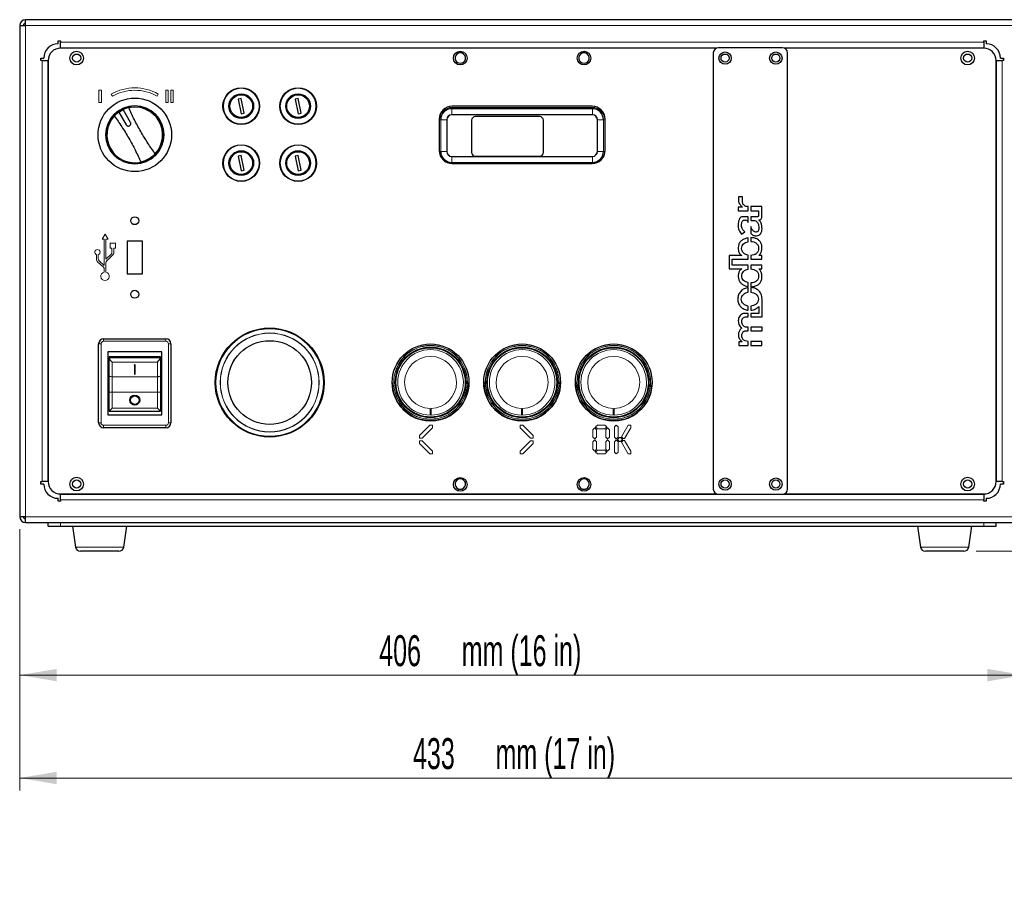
# Model space of a CAD drawing. Header units: millimetres. Extents: x 1 to 419, y 2 to 295.
# Tile 56 of 60: x 280 to 359, y 87 to 157. Entities that reach past the tile are written whole.
import ezdxf

# ---------------------------------------------------------------- set-up
doc = ezdxf.new("R2010")
doc.units = ezdxf.units.MM
doc.styles.add('SLDTEXTSTYLE0', font='TXT', dxfattribs={"width": 0.605})
doc.dimstyles.new('SLDDIMSTYLE0', dxfattribs={"dimtxt": 2.5, "dimasz": 3, "dimexe": 0, "dimexo": 0.0625, "dimtad": 1, "dimlfac": 5, "dimrnd": 1e-09, "dimzin": 12, "dimdsep": 46, "dimtxsty": 'SLDTEXTSTYLE0', "dimsah": 1, "dimcen": 0.09, "dimadec": 0, "dimazin": 3, "dimtfac": 1, "dimtofl": 0, "dimtmove": 0, "dimatfit": 3, "dimfxl": 1, "dimfrac": 2, "dimtolj": 1, "dimtzin": 12, "dimarcsym": 0})
doc.dimstyles.new('SLDDIMSTYLE1', dxfattribs={"dimtxt": 2.5, "dimasz": 3, "dimexe": 0, "dimexo": 0.0625, "dimtad": 1, "dimdec": 0, "dimlfac": 5, "dimrnd": 1e-09, "dimzin": 12, "dimdsep": 46, "dimtxsty": 'SLDTEXTSTYLE0', "dimsah": 1, "dimcen": 0.09, "dimadec": 0, "dimazin": 3, "dimtfac": 1, "dimtofl": 0, "dimtmove": 0, "dimatfit": 3, "dimfxl": 1, "dimfrac": 2, "dimtolj": 1, "dimtzin": 12, "dimarcsym": 0})

# ---------------------------------------------------------------- blocks, each defined once
blk = doc.blocks.new('_D')
at = {"color": 7, "linetype": 'Continuous', "lineweight": 0}
for p, q in [((279.863, 115.574), (279.863, 102.786)), ((361.063, 115.574), (361.063, 102.786)), ((279.863, 103.786), (361.063, 103.786))]:
    blk.add_line(p, q, dxfattribs=at)
at = {"color": 7, "linetype": 'Continuous', "lineweight": 18}
for points in [[(279.863, 103.786), (282.863, 103.286), (282.863, 104.286)], [(361.063, 103.786), (358.063, 104.286), (358.063, 103.286)]]:
    blk.add_solid(points, dxfattribs=at)
at = {"color": 7, "linetype": 'Continuous', "lineweight": 18, "char_height": 2.5, "attachment_point": 1, "style": 'SLDTEXTSTYLE0'}
for s, insert in [('406', (308.916, 107.009)), ('mm (16 in)', (315.583, 107.009))]:
    blk.add_mtext(s, dxfattribs=dict(at, insert=insert))
blk = doc.blocks.new('_D_1')
at = {"color": 7, "linetype": 'Continuous', "lineweight": 0}
for p, q in [((361.603, 156.714), (391.226, 156.714)), ((390.226, 113.786), (390.226, 156.714)), ((357.158, 113.786), (360.313, 113.786)), ((361.813, 113.786), (365.773, 113.786)), ((367.273, 113.786), (391.226, 113.786))]:
    blk.add_line(p, q, dxfattribs=at)
at = {"color": 7, "linetype": 'Continuous', "lineweight": 18}
for points in [[(390.226, 156.714), (389.726, 153.714), (390.726, 153.714)], [(390.226, 113.786), (390.726, 116.786), (389.726, 116.786)]]:
    blk.add_solid(points, dxfattribs=at)
at = {"color": 7, "linetype": 'Continuous', "lineweight": 18, "char_height": 2.5, "attachment_point": 1, "rotation": 90, "style": 'SLDTEXTSTYLE0'}
for s, insert in [('mm (8,5 in)', (387.003, 129.893)), ('215', (387.003, 123.226))]:
    blk.add_mtext(s, dxfattribs=dict(at, insert=insert))
blk = doc.blocks.new('_D_3')
at = {"color": 7, "linetype": 'Continuous', "lineweight": 0}
for p, q in [((366.523, 119.798), (366.523, 94.477)), ((279.863, 115.574), (279.863, 94.477)), ((279.863, 95.477), (366.523, 95.477))]:
    blk.add_line(p, q, dxfattribs=at)
at = {"color": 7, "linetype": 'Continuous', "lineweight": 18}
for points in [[(279.863, 95.477), (282.863, 94.977), (282.863, 95.977)], [(366.523, 95.477), (363.523, 95.977), (363.523, 94.977)]]:
    blk.add_solid(points, dxfattribs=at)
at = {"color": 7, "linetype": 'Continuous', "lineweight": 18, "char_height": 2.5, "attachment_point": 1, "style": 'SLDTEXTSTYLE0'}
for s, insert in [('433', (311.646, 98.699)), ('mm (17 in)', (318.313, 98.699))]:
    blk.add_mtext(s, dxfattribs=dict(at, insert=insert))

msp = doc.modelspace()

# ---------------------------------------------------------------- linework, layer by layer
at = {"color": 7, "linetype": 'Continuous', "lineweight": 25}
for p, q in [((279.8632, 156.2541), (279.8632, 116.5741)), ((279.8632, 156.2541), (279.9841, 156.2541)), ((279.9841, 156.2541), (280.3232, 156.2541)), ((360.6032, 156.7141), (280.3232, 156.7141)), ((280.3232, 156.2541), (280.3232, 156.7141)), ((282.9632, 155.0025), (283.1632, 155.0025)), ((282.9632, 154.7641), (282.9632, 155.0025)), ((283.1632, 155.0025), (283.1632, 154.8975)), ((283.1632, 154.4662), (283.1632, 154.8975)), ((283.1632, 154.4532), (283.1632, 154.4662)), ((283.1632, 154.4532), (283.1632, 154.4424)), ((283.1632, 154.4424), (283.1632, 154.4141)), ((336.1883, 154.4141), (283.1632, 154.4141)), ((341.5132, 154.4341), (336.3132, 154.4341)), ((357.7632, 154.4141), (341.6381, 154.4141)), ((357.7632, 155.0025), (357.9632, 155.0025)), ((357.7632, 154.8975), (357.7632, 155.0025)), ((357.7632, 154.8975), (357.7632, 154.4662)), ((357.7632, 154.4662), (357.7632, 154.4532)), ((357.7632, 154.4424), (357.7632, 154.4532)), ((357.7632, 154.4141), (357.7632, 154.4424)), ((357.9632, 155.0025), (357.9632, 154.7641)), ((281.5748, 153.6141), (281.8132, 153.6141)), ((281.5748, 153.4141), (281.5748, 153.6141)), ((315.2714, 154.1227), (315.315, 154.0071)), ((315.6114, 154.0071), (315.6569, 154.1279)), ((325.2714, 154.1227), (325.315, 154.0071)), ((325.6114, 154.0071), (325.6569, 154.1279)), ((335.9132, 154.0341), (335.9132, 118.7941)), ((341.9132, 118.7941), (341.9132, 154.0341)), ((359.1132, 153.6141), (359.3515, 153.6141)), ((359.3515, 153.6141), (359.3515, 153.4141)), ((281.6798, 153.4141), (281.5748, 153.4141)), ((281.6798, 153.4141), (282.1111, 153.4141)), ((282.1111, 153.4141), (282.1241, 153.4141)), ((282.1349, 153.4141), (282.1241, 153.4141)), ((282.1632, 153.4141), (282.1349, 153.4141)), ((282.1632, 153.4141), (282.1632, 119.4141)), ((358.7632, 119.4141), (358.7632, 153.4141)), ((358.7914, 153.4141), (358.7632, 153.4141)), ((358.8022, 153.4141), (358.7914, 153.4141)), ((358.8022, 153.4141), (358.8153, 153.4141)), ((358.8153, 153.4141), (359.2465, 153.4141)), ((359.3515, 153.4141), (359.2465, 153.4141)), ((297.7601, 150.346), (297.525, 150.2978)), ((297.525, 150.2978), (297.7662, 149.1223)), ((298.0013, 149.1705), (297.7601, 150.346)), ((302.3601, 150.346), (302.125, 150.2978)), ((302.125, 150.2978), (302.3662, 149.1223)), ((302.6013, 149.1705), (302.3601, 150.346)), ((326.1158, 149.7341), (314.8106, 149.7341)), ((287.8694, 149.255), (287.509, 148.9393)), ((287.8694, 149.255), (288.2158, 149.455)), ((287.8694, 149.255), (288.465, 148.2235)), ((288.8114, 148.4235), (288.2158, 149.455)), ((297.7662, 149.1223), (298.0013, 149.1705)), ((302.3662, 149.1223), (302.6013, 149.1705)), ((326.1432, 149.0341), (314.7832, 149.0341)), ((321.8794, 148.888), (316.679, 148.888)), ((313.7632, 148.6867), (313.7632, 146.1416)), ((314.3832, 148.6341), (314.3832, 146.0741)), ((316.3792, 148.5882), (316.3792, 145.9879)), ((322.1792, 145.9879), (322.1792, 148.5882)), ((326.5432, 146.0741), (326.5432, 148.6341)), ((327.1632, 146.1416), (327.1632, 148.6867)), ((297.7601, 145.746), (297.525, 145.6978)), ((297.525, 145.6978), (297.7662, 144.5223)), ((298.0013, 144.5705), (297.7601, 145.746)), ((302.3601, 145.746), (302.125, 145.6978)), ((302.125, 145.6978), (302.3662, 144.5223)), ((302.6013, 144.5705), (302.3601, 145.746)), ((314.7832, 145.6741), (326.1432, 145.6741)), ((316.679, 145.688), (321.8794, 145.688)), ((314.8106, 145.0941), (326.1158, 145.0941)), ((297.7662, 144.5223), (298.0013, 144.5705)), ((302.3662, 144.5223), (302.6013, 144.5705)), ((338.2733, 142.4131), (337.9412, 142.4125)), ((337.9412, 142.4125), (337.9417, 142.1094)), ((338.274, 141.9653), (338.2733, 142.4131)), ((338.2706, 141.5823), (337.9187, 141.5818)), ((337.9187, 141.5818), (337.9192, 141.2771)), ((337.9192, 141.2771), (338.7162, 141.2784)), ((338.7157, 141.6185), (338.6223, 141.6184)), ((338.7162, 141.2784), (338.7157, 141.6185)), ((339.8357, 141.6203), (338.939, 141.6189)), ((338.939, 141.6189), (338.9396, 141.2784)), ((338.9396, 141.2784), (339.5689, 141.2794)), ((338.9632, 141.2784), (338.9632, 141.6189)), ((339.5689, 141.2794), (339.5696, 140.8913)), ((339.837, 140.7793), (339.8357, 141.6203)), ((338.717, 140.8024), (338.2974, 140.8018)), ((338.7177, 140.3484), (338.717, 140.8024)), ((339.4829, 140.8036), (338.9403, 140.8028)), ((338.9403, 140.8028), (338.9408, 140.507)), ((338.9408, 140.507), (339.2776, 140.5075)), ((338.9632, 140.507), (338.9632, 140.8028)), ((338.1924, 139.3821), (338.4495, 139.5795)), ((338.9416, 140.0109), (338.9425, 139.449)), ((338.9632, 139.4337), (338.9632, 139.9599)), ((288.5432, 138.8341), (288.5432, 136.1941)), ((289.7832, 138.8341), (288.5432, 138.8341)), ((289.7832, 136.1941), (289.7832, 138.8341)), ((338.7202, 138.7854), (338.7197, 139.0952)), ((338.943, 139.1154), (338.9435, 138.8083)), ((338.9632, 138.8046), (338.9632, 139.1133)), ((338.2068, 137.6643), (337.1831, 137.6627)), ((337.1831, 137.6627), (337.1848, 136.5987)), ((338.7224, 137.3693), (338.7219, 137.6988)), ((338.9453, 137.6838), (338.9458, 137.3696)), ((338.9632, 137.3697), (338.9632, 137.6868)), ((339.8419, 137.6669), (339.6105, 137.6665)), ((339.8424, 137.371), (339.8419, 137.6669)), ((337.4424, 137.3673), (338.7224, 137.3693)), ((337.4432, 136.8953), (337.4424, 137.3673)), ((338.7232, 136.8973), (337.4432, 136.8953)), ((338.7237, 136.5678), (338.7232, 136.8973)), ((338.9458, 137.3696), (339.8424, 137.371)), ((339.8431, 136.8987), (338.9465, 136.8973)), ((338.9465, 136.8973), (338.947, 136.5825)), ((338.9632, 136.5798), (338.9632, 136.8974)), ((339.8436, 136.6029), (339.8431, 136.8987)), ((288.5432, 136.1941), (289.7832, 136.1941)), ((337.1848, 136.5987), (338.2096, 136.6003)), ((339.6115, 136.6025), (339.8436, 136.6029)), ((338.7259, 135.1689), (338.7254, 135.4804)), ((338.9488, 135.4582), (338.9493, 135.1529)), ((338.9632, 135.1542), (338.9632, 135.4609)), ((338.7266, 134.6988), (338.726, 135.0806)), ((338.9493, 135.0928), (338.95, 134.7036)), ((338.9632, 134.7009), (338.9632, 135.0899)), ((339.8497, 132.7143), (339.8475, 134.1674)), ((338.7293, 133.001), (338.4046, 133.0005)), ((338.7289, 133.2507), (338.7284, 133.5894)), ((338.7298, 132.7144), (338.7293, 133.001)), ((338.9517, 133.5908), (338.9523, 133.2452)), ((339.586, 133.0006), (338.9527, 132.9996)), ((338.9527, 132.9996), (338.9531, 132.7129)), ((338.9632, 133.2487), (338.9632, 133.5932)), ((338.9632, 132.7129), (338.9632, 132.9996)), ((339.5852, 133.5432), (339.586, 133.0006)), ((338.5127, 132.714), (338.7298, 132.7144)), ((338.9531, 132.7129), (339.8497, 132.7143)), ((338.5097, 131.5915), (338.7315, 131.5918)), ((338.7311, 131.8887), (338.5209, 131.8884)), ((338.7315, 131.5918), (338.7311, 131.8887)), ((339.851, 131.8901), (338.9544, 131.8887)), ((338.9544, 131.8887), (338.9549, 131.5918)), ((338.9549, 131.5918), (339.8515, 131.5932)), ((338.9632, 131.5918), (338.9632, 131.8887)), ((339.8515, 131.5932), (339.851, 131.8901)), ((286.2432, 124.1641), (286.2432, 130.5441)), ((286.6432, 130.9441), (291.6832, 130.9441)), ((292.0832, 130.5441), (292.0832, 124.1641)), ((338.2383, 130.7079), (337.9637, 130.7075)), ((337.9637, 130.7075), (337.9642, 130.4146)), ((338.7334, 130.4158), (338.7329, 130.7355)), ((339.8419, 130.7354), (338.9562, 130.734)), ((338.9562, 130.734), (338.9567, 130.4143)), ((338.9632, 130.4144), (338.9632, 130.734)), ((339.8424, 130.4157), (339.8419, 130.7354)), ((291.3372, 129.9041), (286.9892, 129.9041)), ((286.9892, 129.9041), (286.9892, 124.8041)), ((291.3372, 124.8041), (291.3372, 129.9041)), ((337.9642, 130.4146), (338.7334, 130.4158)), ((338.9567, 130.4143), (339.8424, 130.4157)), ((291.2432, 129.486), (287.0832, 129.486)), ((287.0832, 129.486), (287.0832, 129.4046)), ((287.0832, 129.394), (287.0832, 129.4046)), ((287.0832, 127.983), (287.0832, 129.394)), ((291.2432, 129.486), (291.2432, 129.4046)), ((291.2432, 129.4046), (291.2432, 129.394)), ((291.2432, 129.394), (291.2432, 127.983)), ((289.1882, 128.8439), (289.1382, 128.8439)), ((289.1382, 128.8283), (289.1382, 128.8439)), ((289.1382, 128.8283), (289.1382, 128.0919)), ((289.1882, 128.8283), (289.1382, 128.8283)), ((289.1882, 128.8283), (289.1882, 128.8439)), ((289.1882, 128.0919), (289.1882, 128.8283)), ((287.0832, 126.6349), (287.0832, 127.983)), ((289.1382, 128.0919), (289.1882, 128.0919)), ((291.2432, 127.983), (291.2432, 126.6349)), ((287.0832, 125.1021), (287.0832, 126.6349)), ((291.2432, 126.6349), (291.2432, 125.1021)), ((287.0832, 125.1021), (287.3332, 125.3521)), ((287.0832, 125.1021), (291.2432, 125.1021)), ((291.2432, 125.1021), (290.9932, 125.3521)), ((286.9892, 124.8041), (291.3372, 124.8041)), ((291.6832, 123.7641), (286.6432, 123.7641)), ((281.5748, 119.4141), (281.6798, 119.4141)), ((281.5748, 119.2141), (281.5748, 119.4141)), ((282.1111, 119.4141), (281.6798, 119.4141)), ((282.1241, 119.4141), (282.1111, 119.4141)), ((282.1241, 119.4141), (282.1349, 119.4141)), ((282.1349, 119.4141), (282.1632, 119.4141)), ((358.7632, 119.4141), (358.7914, 119.4141)), ((358.7914, 119.4141), (358.8022, 119.4141)), ((358.8153, 119.4141), (358.8022, 119.4141)), ((359.2465, 119.4141), (358.8153, 119.4141)), ((359.2465, 119.4141), (359.3515, 119.4141)), ((359.3515, 119.4141), (359.3515, 119.2141)), ((281.8132, 119.2141), (281.5748, 119.2141)), ((315.315, 118.8211), (315.2623, 118.6813)), ((315.6632, 118.6836), (315.6114, 118.8211)), ((325.315, 118.8211), (325.2623, 118.6813)), ((325.6632, 118.6836), (325.6114, 118.8211)), ((359.3515, 119.2141), (359.1132, 119.2141)), ((282.9632, 117.8258), (282.9632, 118.0641)), ((283.1632, 117.8258), (282.9632, 117.8258)), ((283.1632, 118.4141), (336.1883, 118.4141)), ((283.1632, 118.4141), (283.1632, 118.3859)), ((283.1632, 118.3859), (283.1632, 118.3751)), ((283.1632, 118.3621), (283.1632, 118.3751)), ((283.1632, 117.9308), (283.1632, 118.3621)), ((283.1632, 117.9308), (283.1632, 117.8258)), ((336.3132, 118.3941), (341.5132, 118.3941)), ((341.6381, 118.4141), (357.7632, 118.4141)), ((357.7632, 118.3859), (357.7632, 118.4141)), ((357.7632, 118.3751), (357.7632, 118.3859)), ((357.7632, 118.3751), (357.7632, 118.3621)), ((357.7632, 118.3621), (357.7632, 117.9308)), ((357.7632, 117.8258), (357.7632, 117.9308)), ((357.9632, 117.8258), (357.7632, 117.8258)), ((357.9632, 118.0641), (357.9632, 117.8258)), ((279.8632, 116.5741), (279.9841, 116.5741)), ((280.3232, 116.5741), (279.9841, 116.5741)), ((280.3232, 116.1141), (280.3232, 116.5741)), ((280.3232, 116.1141), (360.6032, 116.1141)), ((282.1632, 115.8265), (282.1632, 116.1141)), ((282.1632, 115.8265), (283.1632, 115.8265)), ((283.1632, 115.8265), (357.7632, 115.8265)), ((284.1232, 115.8265), (284.3729, 114.1283)), ((288.2734, 114.1283), (288.5232, 115.8265)), ((352.4032, 115.8265), (352.6529, 114.1283)), ((356.5534, 114.1283), (356.8032, 115.8265)), ((357.7632, 115.8265), (358.7632, 115.8265)), ((358.7632, 115.8265), (358.7632, 116.1141)), ((287.6363, 113.7865), (284.7687, 113.7865)), ((287.8777, 113.7865), (287.6363, 113.7865)), ((355.9163, 113.7865), (353.0487, 113.7865)), ((356.1577, 113.7865), (355.9163, 113.7865))]:
    msp.add_line(p, q, dxfattribs=at)
at = {"color": 7, "linetype": 'Continuous', "lineweight": 18}
for p, q in [((280.3232, 156.2541), (360.6032, 156.2541)), ((280.3232, 116.5741), (280.3232, 156.2541)), ((283.1632, 154.8975), (357.7632, 154.8975)), ((283.1632, 154.4532), (357.7632, 154.4532)), ((357.7632, 154.4424), (283.1632, 154.4424)), ((281.6798, 119.4141), (281.6798, 153.4141)), ((282.1241, 119.4141), (282.1241, 153.4141)), ((282.1349, 153.4141), (282.1349, 119.4141)), ((358.7914, 119.4141), (358.7914, 153.4141)), ((358.8022, 153.4141), (358.8022, 119.4141)), ((359.2465, 153.4141), (359.2465, 119.4141)), ((286.2632, 151.0318), (286.2632, 150.0318)), ((286.4632, 151.0318), (286.2632, 151.0318)), ((286.4632, 150.0318), (286.4632, 151.0318)), ((287.2632, 150.705), (287.3632, 150.5318)), ((290.9632, 150.5318), (291.0632, 150.705)), ((291.6632, 151.0318), (291.6632, 150.0318)), ((291.8632, 151.0318), (291.6632, 151.0318)), ((291.8632, 150.0318), (291.8632, 151.0318)), ((292.2632, 151.0318), (292.0632, 151.0318)), ((292.0632, 151.0318), (292.0632, 150.0318)), ((292.2632, 150.0318), (292.2632, 151.0318)), ((286.2632, 150.0318), (286.4632, 150.0318)), ((291.6632, 150.0318), (291.8632, 150.0318)), ((292.0632, 150.0318), (292.2632, 150.0318)), ((314.7832, 149.6315), (326.1432, 149.6315)), ((314.7832, 149.6315), (314.7832, 149.5315)), ((326.1432, 149.6315), (326.1432, 149.5315)), ((314.7832, 149.5315), (314.7832, 149.5245)), ((326.1432, 149.5315), (314.7832, 149.5315)), ((314.7832, 149.5245), (314.7832, 149.0372)), ((326.1432, 149.5245), (314.7832, 149.5245)), ((326.1432, 149.0372), (314.7832, 149.0372)), ((314.7832, 149.0372), (314.7832, 149.0341)), ((326.1432, 149.5315), (326.1432, 149.5245)), ((326.1432, 149.5245), (326.1432, 149.0372)), ((326.1432, 149.0372), (326.1432, 149.0341)), ((313.7858, 146.0741), (313.7858, 148.6341)), ((313.8857, 148.6341), (313.7858, 148.6341)), ((313.8857, 148.6341), (313.8928, 148.6341)), ((313.8857, 148.6341), (313.8857, 146.0741)), ((313.8928, 146.0741), (313.8928, 148.6341)), ((313.8928, 148.6341), (314.38, 148.6341)), ((314.38, 146.0741), (314.38, 148.6341)), ((314.38, 148.6341), (314.3832, 148.6341)), ((326.5463, 148.6341), (326.5432, 148.6341)), ((327.0336, 148.6341), (326.5463, 148.6341)), ((326.5463, 148.6341), (326.5463, 146.0741)), ((327.0336, 148.6341), (327.0336, 146.0741)), ((327.0406, 148.6341), (327.0336, 148.6341)), ((327.0406, 146.0741), (327.0406, 148.6341)), ((327.1406, 148.6341), (327.0406, 148.6341)), ((327.1406, 148.6341), (327.1406, 146.0741)), ((313.8857, 146.0741), (313.7858, 146.0741)), ((313.8857, 146.0741), (313.8928, 146.0741)), ((313.8928, 146.0741), (314.38, 146.0741)), ((314.38, 146.0741), (314.3832, 146.0741)), ((314.7832, 145.6709), (314.7832, 145.6741)), ((314.7832, 145.1837), (314.7832, 145.6709)), ((326.1432, 145.6709), (314.7832, 145.6709)), ((326.1432, 145.6709), (326.1432, 145.6741)), ((326.1432, 145.1837), (326.1432, 145.6709)), ((326.5463, 146.0741), (326.5432, 146.0741)), ((327.0336, 146.0741), (326.5463, 146.0741)), ((327.0406, 146.0741), (327.0336, 146.0741)), ((327.1406, 146.0741), (327.0406, 146.0741)), ((326.1432, 145.1837), (314.7832, 145.1837)), ((314.7832, 145.1766), (314.7832, 145.1837)), ((314.7832, 145.1766), (326.1432, 145.1766)), ((314.7832, 145.1766), (314.7832, 145.0945)), ((326.1432, 145.1766), (326.1432, 145.1837)), ((326.1432, 145.1766), (326.1432, 145.0945)), ((286.7632, 139.4023), (286.5268, 138.9783)), ((286.9995, 138.9785), (286.7632, 139.4023)), ((286.5268, 138.9783), (286.6932, 138.9783)), ((286.6932, 138.9783), (286.6932, 136.8533)), ((286.8332, 137.3698), (286.8332, 138.9785)), ((286.8332, 138.9785), (286.9995, 138.9785)), ((287.6007, 138.6705), (287.1835, 138.6705)), ((287.1835, 138.6705), (287.1835, 138.2533)), ((287.6007, 138.2533), (287.6007, 138.6705)), ((286.0722, 137.7363), (286.0722, 137.3313)), ((286.2122, 137.3918), (286.2122, 137.7363)), ((287.2607, 137.7812), (286.8332, 137.3698)), ((286.8945, 137.2346), (287.4007, 137.7217)), ((287.1835, 138.2533), (287.3221, 138.2533)), ((287.3221, 138.2533), (287.3221, 137.9254)), ((287.4621, 137.8658), (287.4621, 138.2533)), ((287.4621, 138.2533), (287.6007, 138.2533)), ((286.1352, 137.1855), (286.6301, 136.7204)), ((286.6932, 136.8533), (286.2752, 137.2461)), ((286.8332, 136.3313), (286.8332, 137.0904)), ((286.6932, 136.5747), (286.6932, 136.3313)), ((286.4432, 130.5441), (286.2432, 130.5441)), ((286.4432, 130.5441), (286.4432, 124.1641)), ((286.6432, 130.7441), (286.6432, 130.9441)), ((291.6832, 130.7441), (286.6432, 130.7441)), ((291.6832, 130.7441), (291.6832, 130.9441)), ((292.0832, 130.5441), (291.8832, 130.5441)), ((291.8832, 124.1641), (291.8832, 130.5441)), ((287.0832, 129.4046), (291.2432, 129.4046)), ((290.9932, 129.0662), (287.3332, 129.0662)), ((287.3332, 129.0662), (287.3332, 127.8853)), ((290.9932, 127.8853), (290.9932, 129.0662)), ((287.3332, 127.8853), (290.9932, 127.8853)), ((287.3332, 127.8853), (287.3332, 126.6349)), ((290.9932, 126.6349), (290.9932, 127.8853)), ((287.0832, 126.6349), (287.3332, 126.6349)), ((290.9932, 126.6349), (287.3332, 126.6349)), ((287.3332, 126.6349), (287.3332, 125.3521)), ((290.9932, 126.6349), (291.2432, 126.6349)), ((290.9932, 125.3521), (290.9932, 126.6349)), ((287.3332, 125.3521), (290.9932, 125.3521)), ((313.0232, 124.7768), (313.0232, 125.3269)), ((313.1032, 125.3269), (313.1032, 124.7768)), ((320.4232, 124.7768), (320.4232, 125.3269)), ((320.5032, 125.3269), (320.5032, 124.7768)), ((327.8232, 124.7768), (327.8232, 125.3269)), ((327.9032, 125.3269), (327.9032, 124.7768)), ((286.4432, 124.1641), (286.2432, 124.1641)), ((292.0832, 124.1641), (291.8832, 124.1641)), ((286.6432, 123.7641), (286.6432, 123.9641)), ((286.6432, 123.9641), (291.6832, 123.9641)), ((291.6832, 123.7641), (291.6832, 123.9641)), ((313.0117, 123.9748), (312.1632, 123.1263)), ((312.3753, 122.9141), (313.2238, 123.7627)), ((313.2238, 123.9748), (313.0117, 123.9748)), ((313.2238, 123.7627), (313.2238, 123.9748)), ((320.5146, 123.9748), (320.3025, 123.9748)), ((320.3025, 123.9748), (320.3025, 123.7627)), ((320.3025, 123.7627), (321.151, 122.9141)), ((321.3632, 123.1263), (320.5146, 123.9748)), ((326.3252, 123.7541), (326.1752, 123.6041)), ((326.1752, 123.6041), (326.1752, 123.0041)), ((326.4752, 123.6041), (326.3252, 123.7541)), ((326.5459, 123.9748), (326.3959, 123.8248)), ((326.3959, 123.8248), (326.5459, 123.6748)), ((326.4752, 123.0041), (326.4752, 123.6041)), ((327.1458, 123.9748), (326.5459, 123.9748)), ((326.5459, 123.6748), (327.1458, 123.6748)), ((327.2958, 123.8248), (327.1458, 123.9748)), ((327.1458, 123.6748), (327.2958, 123.8248)), ((327.3665, 123.7541), (327.2165, 123.6041)), ((327.2165, 123.6041), (327.2165, 123.0041)), ((327.5165, 123.6041), (327.3665, 123.7541)), ((327.5165, 123.0041), (327.5165, 123.6041)), ((328.0665, 123.9748), (327.9165, 123.8248)), ((327.9165, 123.8248), (327.9165, 123.0041)), ((328.2165, 123.8248), (328.0665, 123.9748)), ((328.2165, 123.0041), (328.2165, 123.8248)), ((329.0314, 123.9748), (328.4887, 123.0348)), ((328.7485, 122.8848), (329.2565, 123.7648)), ((329.2565, 123.9748), (329.0314, 123.9748)), ((329.2565, 123.7648), (329.2565, 123.9748)), ((312.1632, 123.1263), (312.1632, 122.9141)), ((312.1632, 122.9141), (312.3753, 122.9141)), ((312.3753, 122.7141), (312.1632, 122.7141)), ((312.1632, 122.7141), (312.1632, 122.502)), ((313.2238, 121.8656), (312.3753, 122.7141)), ((321.151, 122.7141), (320.3025, 121.8656)), ((321.151, 122.9141), (321.3632, 122.9141)), ((321.3632, 122.7141), (321.151, 122.7141)), ((321.3632, 122.9141), (321.3632, 123.1263)), ((321.3632, 122.502), (321.3632, 122.7141)), ((326.1752, 123.0041), (326.3252, 122.8541)), ((326.3252, 122.7741), (326.1752, 122.6241)), ((326.1752, 122.6241), (326.1752, 122.0242)), ((326.3252, 122.8541), (326.4752, 123.0041)), ((326.4752, 122.6241), (326.3252, 122.7741)), ((326.4752, 122.0242), (326.4752, 122.6241)), ((327.2165, 123.0041), (327.3665, 122.8541)), ((327.3665, 122.7741), (327.2165, 122.6241)), ((327.2165, 122.6241), (327.2165, 122.0242)), ((327.3665, 122.8541), (327.5165, 123.0041)), ((327.5165, 122.6241), (327.3665, 122.7741)), ((327.5165, 122.0242), (327.5165, 122.6241)), ((327.9165, 123.0041), (328.0665, 122.8541)), ((328.0665, 122.7741), (327.9165, 122.6241)), ((327.9165, 122.6241), (327.9165, 121.8035)), ((328.0665, 122.8541), (328.2165, 123.0041)), ((328.2165, 122.6241), (328.0665, 122.7741)), ((328.318, 122.9641), (328.168, 122.8141)), ((328.168, 122.8141), (328.318, 122.6641)), ((328.2165, 121.8035), (328.2165, 122.6241)), ((328.418, 122.9641), (328.318, 122.9641)), ((328.318, 122.6641), (328.418, 122.6641)), ((328.568, 122.8141), (328.418, 122.9641)), ((328.418, 122.6641), (328.568, 122.8141)), ((328.4887, 123.0348), (328.6387, 122.8848)), ((328.6387, 122.7434), (328.4887, 122.5934)), ((328.4887, 122.5934), (329.0314, 121.6535)), ((328.6387, 122.8848), (328.7485, 122.8848)), ((328.7485, 122.7434), (328.6387, 122.7434)), ((329.2565, 121.8634), (328.7485, 122.7434)), ((312.1632, 122.502), (313.0117, 121.6535)), ((313.2238, 121.6535), (313.2238, 121.8656)), ((320.3025, 121.8656), (320.3025, 121.6535)), ((320.5146, 121.6535), (321.3632, 122.502)), ((326.1752, 122.0242), (326.3252, 121.8742)), ((326.3252, 121.8742), (326.4752, 122.0242)), ((326.5459, 121.9535), (326.3959, 121.8035)), ((326.3959, 121.8035), (326.5459, 121.6535)), ((327.1458, 121.9535), (326.5459, 121.9535)), ((327.2958, 121.8035), (327.1458, 121.9535)), ((327.1458, 121.6535), (327.2958, 121.8035)), ((327.2165, 122.0242), (327.3665, 121.8742)), ((327.3665, 121.8742), (327.5165, 122.0242)), ((327.9165, 121.8035), (328.0665, 121.6535)), ((328.0665, 121.6535), (328.2165, 121.8035)), ((329.2565, 121.6535), (329.2565, 121.8634)), ((313.0117, 121.6535), (313.2238, 121.6535)), ((320.3025, 121.6535), (320.5146, 121.6535)), ((326.5459, 121.6535), (327.1458, 121.6535)), ((329.0314, 121.6535), (329.2565, 121.6535)), ((283.1632, 118.3859), (357.7632, 118.3859)), ((357.7632, 118.3751), (283.1632, 118.3751)), ((357.7632, 117.9308), (283.1632, 117.9308)), ((360.6032, 116.5741), (280.3232, 116.5741)), ((283.1632, 115.8265), (283.1632, 116.1141)), ((357.7632, 115.8265), (357.7632, 116.1141)), ((284.3729, 114.1283), (288.2734, 114.1283)), ((352.6529, 114.1283), (356.5534, 114.1283))]:
    msp.add_line(p, q, dxfattribs=at)
at = {"color": 7, "linetype": 'Continuous', "lineweight": 18, "flags": 128}
for points in [[(313.8443, 145.7373), (313.8049, 145.8795), (313.7858, 146.0741)], [(327.1406, 146.0741), (327.1214, 145.8795), (327.082, 145.7373)], [(287.0832, 127.983), (287.088, 127.9639), (287.1022, 127.9456), (287.1253, 127.9287), (287.1564, 127.9139), (287.1943, 127.9017), (287.2375, 127.8927), (287.2844, 127.8872), (287.3332, 127.8853)], [(290.9932, 127.8853), (291.0419, 127.8872), (291.0888, 127.8927), (291.1321, 127.9017), (291.17, 127.9139), (291.201, 127.9287), (291.2241, 127.9456), (291.2384, 127.9639), (291.2432, 127.983)]]:
    msp.add_lwpolyline(points, dxfattribs=at)
at = {"color": 7, "linetype": 'Continuous', "lineweight": 25}
for centre, radius in [((284.4632, 153.6141), 0.55), ((284.4632, 153.6141), 0.33), ((315.4632, 153.6141), 0.55), ((325.4632, 153.6141), 0.55), ((336.8632, 153.6141), 0.5), ((336.8632, 153.6141), 0.33), ((340.9632, 153.6141), 0.5), ((340.9632, 153.6141), 0.33), ((356.4632, 153.6141), 0.55), ((356.4632, 153.6141), 0.33), ((297.7632, 149.7341), 1.48), ((302.3632, 149.7341), 1.48), ((289.1632, 147.4141), 2.97), ((297.7632, 149.7341), 1), ((297.7632, 149.7341), 0.92), ((302.3632, 149.7341), 1), ((302.3632, 149.7341), 0.92), ((289.1632, 147.4141), 2.3), ((297.7632, 145.1341), 1.48), ((302.3632, 145.1341), 1.48), ((297.7632, 145.1341), 1), ((297.7632, 145.1341), 0.92), ((302.3632, 145.1341), 1), ((302.3632, 145.1341), 0.92), ((289.1632, 140.4841), 0.32), ((289.1632, 134.5441), 0.32), ((300.0632, 127.4141), 4.4), ((300.0632, 127.4141), 4.38), ((300.0632, 127.4141), 3.38), ((313.0632, 127.4265), 3.1), ((320.4632, 127.4265), 3.1), ((327.8632, 127.4265), 3.1), ((313.0632, 127.4265), 2.85), ((313.0632, 127.4265), 2.8), ((320.4632, 127.4265), 2.85), ((320.4632, 127.4265), 2.8), ((327.8632, 127.4265), 2.85), ((327.8632, 127.4265), 2.8), ((289.1632, 125.9935), 0.4), ((289.1632, 125.9935), 0.35), ((284.4632, 119.2141), 0.55), ((284.4632, 119.2141), 0.33), ((315.4632, 119.1861), 0.55), ((325.4632, 119.1861), 0.55), ((336.8632, 119.2141), 0.5), ((336.8632, 119.2141), 0.33), ((340.9632, 119.2141), 0.5), ((340.9632, 119.2141), 0.33), ((356.4632, 119.2141), 0.55), ((356.4632, 119.2141), 0.33)]:
    msp.add_circle(centre, radius, dxfattribs=at)
at = {"color": 7, "linetype": 'Continuous', "lineweight": 18}
for centre, radius in [((297.7632, 149.7341), 1.44), ((302.3632, 149.7341), 1.44), ((289.1632, 147.4141), 2.37), ((297.7632, 145.1341), 1.44), ((302.3632, 145.1341), 1.44), ((300.0632, 127.4141), 4.34), ((300.0632, 127.4141), 4), ((300.0632, 127.4141), 3.9824), ((313.0632, 127.4265), 2.98), ((313.0632, 127.4265), 2.97), ((320.4632, 127.4265), 2.98), ((320.4632, 127.4265), 2.97), ((327.8632, 127.4265), 2.98), ((327.8632, 127.4265), 2.97)]:
    msp.add_circle(centre, radius, dxfattribs=at)
at = {"color": 7, "linetype": 'Continuous', "lineweight": 25}
for centre, radius, start, end in [((280.3232, 156.2541), 0.46, 90, 180), ((280.3232, 156.2541), 0.16, 90, 180), ((282.9632, 153.6141), 1.15, 90, 180), ((283.1632, 153.4141), 1, 90, 180), ((336.3132, 154.0341), 0.4, 90, 180), ((341.5132, 154.0341), 0.4, 0, 90), ((357.7632, 153.4141), 1, 360, 90), ((357.9632, 153.6141), 1.15, 0, 90), ((315.4632, 153.6141), 0.42, 110.660493, 69.339507), ((325.4632, 153.6141), 0.42, 110.660493, 69.339507), ((289.1632, 147.4141), 2.25, 317.32418, 102.67582), ((314.8106, 148.6867), 1.0474, 90, 180), ((326.1158, 148.6867), 1.0474, 0, 90), ((289.1632, 147.4141), 2.25, 137.32418, 282.67582), ((314.7832, 148.6341), 0.8974, 90, 180), ((314.7832, 148.6341), 0.4032, 90, 180), ((314.7832, 148.6341), 0.4, 90, 180), ((326.1432, 148.6341), 0.8974, 0, 90), ((326.1432, 148.6341), 0.4032, 0, 90), ((326.1432, 148.6341), 0.4, 0, 90), ((314.8106, 146.1416), 1.0474, 180, 270), ((314.7832, 146.0741), 0.8974, 180, 270), ((314.7832, 146.0741), 0.4032, 180, 270), ((314.7832, 146.0741), 0.4, 180, 270), ((326.1158, 146.1416), 1.0474, 270, 0), ((326.1432, 146.0741), 0.4032, 270, 0), ((326.1432, 146.0741), 0.8974, 270, 0), ((326.1432, 146.0741), 0.4, 270, 0), ((286.6432, 130.5441), 0.4, 90, 180), ((291.6832, 130.5441), 0.4, 0, 90), ((313.0632, 127.4141), 3.1, 179.885988, 0), ((320.4632, 127.4141), 3.1, 179.88598, 0), ((327.8632, 127.4141), 3.1, 179.88598, 0), ((286.6432, 124.1641), 0.4, 180, 270), ((291.6832, 124.1641), 0.4, 270, 0), ((283.1632, 119.4141), 1, 180, 270), ((315.4632, 119.2141), 0.42, 290.660493, 249.339507), ((325.4632, 119.2141), 0.42, 290.660493, 249.339507), ((357.7632, 119.4141), 1, 270, 0), ((282.9632, 119.2141), 1.15, 180, 270), ((336.3132, 118.7941), 0.4, 180, 270), ((341.5132, 118.7941), 0.4, 270, 0), ((357.9632, 119.2141), 1.15, 270, 0), ((280.3232, 116.5741), 0.46, 180, 270), ((280.3232, 116.5741), 0.16, 180, 270), ((284.7687, 114.1865), 0.4, 188.365886, 270), ((287.8777, 114.1865), 0.4, 270, 351.634114), ((353.0487, 114.1865), 0.4, 188.365886, 270), ((356.1577, 114.1865), 0.4, 270, 351.634114)]:
    msp.add_arc(centre, radius, start, end, dxfattribs=at)
at = {"color": 7, "linetype": 'Continuous', "lineweight": 18}
for centre, radius, start, end in [((289.1632, 147.4141), 3.8, 60, 120), ((289.1632, 147.4141), 3.6, 60, 120), ((314.7832, 148.6341), 0.9974, 90, 180), ((326.1432, 148.6341), 0.9974, 0, 90), ((314.7832, 148.6341), 0.8904, 90, 180), ((326.1432, 148.6341), 0.8904, 0, 90), ((314.7832, 146.0741), 0.8904, 180, 270), ((326.1432, 146.0741), 0.8904, 270, 0), ((286.1422, 137.9387), 0.2141, 289.080237, 250.919763), ((287.1221, 137.9254), 0.2, 313.896053, 0), ((287.2621, 137.8658), 0.2, 313.896053, 0), ((286.2722, 137.3313), 0.2, 180, 226.778444), ((286.4122, 137.3918), 0.2, 180, 226.778444), ((287.0332, 137.0904), 0.2, 133.896053, 180), ((286.7632, 135.9941), 0.3444, 101.728513, 78.271487), ((286.4932, 136.5747), 0.2, 0, 46.778444), ((286.6432, 130.5441), 0.2, 90, 180), ((291.6832, 130.5441), 0.2, 0, 90), ((313.0632, 127.4265), 2.65, 270.864875, 269.135125), ((320.4632, 127.4265), 2.65, 270.864875, 269.135125), ((327.8632, 127.4265), 2.65, 270.864875, 269.135125), ((313.0632, 127.4265), 2.1, 271.091414, 268.908586), ((320.4632, 127.4265), 2.1, 271.091414, 268.908586), ((327.8632, 127.4265), 2.1, 271.091414, 268.908586), ((286.6432, 124.1641), 0.2, 180, 270), ((291.6832, 124.1641), 0.2, 270, 0)]:
    msp.add_arc(centre, radius, start, end, dxfattribs=at)
at = {"color": 7, "linetype": 'Continuous', "lineweight": 25}
for centre, major_axis, ratio, start_param, end_param in [((316.6794, 148.5879), (-0.2124, 0.2124), 0.9987828, 5.4983961, 7.0679745), ((321.879, 148.5879), (0.2124, 0.2124), 0.9987828, 5.4983961, 7.0679745), ((316.6794, 145.9882), (-0.2124, -0.2124), 0.9987828, 5.4983961, 7.0679745), ((321.879, 145.9882), (0.2124, -0.2124), 0.9987828, 5.4983961, 7.0679745), ((287.3332, 129.1638), (0.245, -0.245), 0.2034523, 3.3423055, 4.9131018), ((290.9932, 129.1638), (0.245, 0.245), 0.2034523, 4.5116761, 6.0824724)]:
    msp.add_ellipse(centre, major_axis=major_axis, ratio=ratio, start_param=start_param, end_param=end_param, dxfattribs=at)
for points, knots in [([(315.6114, 154.0071), (315.562, 154.0206), (315.4632, 154.0476), (315.3644, 154.0206), (315.315, 154.0071)], [0, 0, 0, 0, 0.5001145, 1, 1, 1, 1]), ([(325.6114, 154.0071), (325.562, 154.0206), (325.4632, 154.0476), (325.3644, 154.0206), (325.315, 154.0071)], [0, 0, 0, 0, 0.5001145, 1, 1, 1, 1]), ([(288.6694, 149.6093), (288.622, 149.5978), (288.4666, 149.5602), (288.3186, 149.4981), (288.2158, 149.455)], [0, 0, 0, 0, 0.3054695, 1, 1, 1, 1]), ([(290.8174, 145.889), (290.6151, 146.1745), (290.2061, 146.7518), (289.6395, 147.6803), (289.1145, 148.6416), (288.8189, 149.2844), (288.6694, 149.6093)], [0, 0, 0, 0, 0.2473643, 0.4999999, 0.7473383, 1, 1, 1, 1]), ([(287.509, 148.9393), (287.7113, 148.6537), (288.1203, 148.0765), (288.6868, 147.148), (289.2118, 146.1867), (289.5075, 145.5438), (289.6569, 145.219)], [0, 0, 0, 0, 0.2473643, 0.4999999, 0.7473383, 1, 1, 1, 1]), ([(288.465, 148.2235), (288.4782, 148.205), (288.5047, 148.1681), (288.5649, 148.1334), (288.632, 148.1197), (288.7, 148.1292), (288.7606, 148.1606), (288.8074, 148.21), (288.8354, 148.2721), (288.8412, 148.3398), (288.8286, 148.3912), (288.8147, 148.4172), (288.8114, 148.4235)], [0, 0, 0, 0, 0.1083674, 0.2167555, 0.3246055, 0.4317181, 0.538315, 0.6447008, 0.7511903, 0.8580914, 0.9656622, 1, 1, 1, 1]), ([(290.8174, 145.889), (290.7836, 145.8539), (290.627, 145.6912), (290.2606, 145.4111), (289.8736, 145.2879), (289.6569, 145.219)], [0, 0, 0, 0, 0.1080741, 0.5005173, 1, 1, 1, 1]), ([(337.9417, 142.1094), (337.9505, 142.05), (337.9682, 141.9309), (338.0851, 141.7467), (338.2003, 141.6446), (338.2706, 141.5823)], [0, 0, 0, 0, 0.27906713, 0.55986722, 1, 1, 1, 1]), ([(338.6223, 141.6184), (338.573, 141.6276), (338.4741, 141.6461), (338.3739, 141.747), (338.2979, 141.8503), (338.2819, 141.927), (338.274, 141.9653)], [0, 0, 0, 0, 0.279086, 0.5597452, 0.7803813, 1, 1, 1, 1]), ([(339.5696, 140.8913), (339.5685, 140.8784), (339.5663, 140.8527), (339.5422, 140.8239), (339.5127, 140.8088), (339.4928, 140.8053), (339.4829, 140.8036)], [0, 0, 0, 0, 0.2794904, 0.5574755, 0.7804259, 1, 1, 1, 1]), ([(338.2974, 140.8018), (338.2627, 140.7979), (338.193, 140.7903), (338.0726, 140.7128), (337.9477, 140.4955), (337.9026, 140.1485), (337.9466, 139.7234), (338.1105, 139.4958), (338.1924, 139.3821)], [0, 0, 0, 0, 0.0624446, 0.1255306, 0.2504517, 0.5006896, 0.7507368, 1, 1, 1, 1]), ([(338.4495, 139.5795), (338.3791, 139.6473), (338.2386, 139.7825), (338.1836, 140.0751), (338.1933, 140.3152), (338.2722, 140.4709), (338.3539, 140.5249), (338.4327, 140.5445), (338.5213, 140.5358), (338.6125, 140.5056), (338.6887, 140.4408), (338.708, 140.3793), (338.7177, 140.3484)], [0, 0, 0, 0, 0.1876796, 0.3746938, 0.5618905, 0.6556532, 0.7026356, 0.7501311, 0.8126505, 0.8752103, 0.9374587, 1, 1, 1, 1]), ([(339.2776, 140.5075), (339.3161, 140.4881), (339.3933, 140.4491), (339.5031, 140.3125), (339.5777, 140.1093), (339.6098, 139.8947), (339.5809, 139.723), (339.5136, 139.6239), (339.4247, 139.5726), (339.3374, 139.5587), (339.2517, 139.5794), (339.1373, 139.6503), (339.0185, 139.795), (338.9672, 139.9388), (338.9416, 140.0109)], [0, 0, 0, 0, 0.0699271, 0.140355, 0.2806083, 0.4210407, 0.4914218, 0.5616146, 0.608985, 0.6562298, 0.7029522, 0.7503437, 0.8750595, 1, 1, 1, 1]), ([(338.9425, 139.449), (339.0074, 139.389), (339.1374, 139.2691), (339.3896, 139.2498), (339.5999, 139.3109), (339.7544, 139.4422), (339.8321, 139.6268), (339.8552, 139.8444), (339.8363, 140.0824), (339.7731, 140.3427), (339.6528, 140.4714), (339.5928, 140.5354)], [0, 0, 0, 0, 0.1243976, 0.2488799, 0.342836, 0.436456, 0.5302701, 0.6245703, 0.7498769, 0.8753735, 1, 1, 1, 1]), ([(339.5928, 140.5354), (339.6286, 140.5392), (339.7002, 140.5468), (339.7762, 140.6173), (339.8215, 140.697), (339.8319, 140.752), (339.837, 140.7793)], [0, 0, 0, 0, 0.2788869, 0.5587094, 0.7804413, 1, 1, 1, 1]), ([(338.7197, 139.0952), (338.5603, 139.0539), (338.3209, 138.9918), (338.0672, 138.7752), (337.951, 138.5534), (337.9123, 138.3068), (337.9371, 138.0629), (338.0135, 137.8206), (338.1426, 137.7162), (338.2068, 137.6643)], [0, 0, 0, 0, 0.2487444, 0.3736263, 0.4994505, 0.6249878, 0.7504604, 0.8758791, 1, 1, 1, 1]), ([(338.7219, 137.6988), (338.656, 137.7169), (338.5243, 137.7531), (338.3491, 137.867), (338.2279, 138.0391), (338.1895, 138.2447), (338.2228, 138.4516), (338.3454, 138.6232), (338.5211, 138.7361), (338.6539, 138.769), (338.7202, 138.7854)], [0, 0, 0, 0, 0.1249877, 0.2498926, 0.3755259, 0.5000864, 0.6249615, 0.750037, 0.8751143, 1, 1, 1, 1]), ([(339.6105, 137.6665), (339.6597, 137.7367), (339.758, 137.8771), (339.843, 138.1241), (339.8489, 138.3836), (339.7984, 138.6386), (339.6605, 138.8639), (339.447, 139.0164), (339.2002, 139.1002), (339.0287, 139.1103), (338.943, 139.1154)], [0, 0, 0, 0, 0.124709, 0.2495505, 0.3746271, 0.4998241, 0.6245868, 0.7499188, 0.8751218, 1, 1, 1, 1]), ([(338.9435, 138.8083), (339.0212, 138.7981), (339.1768, 138.7777), (339.3936, 138.6721), (339.5453, 138.4808), (339.5897, 138.2427), (339.5422, 138.0078), (339.398, 137.8117), (339.1786, 137.7103), (339.0231, 137.6926), (338.9453, 137.6838)], [0, 0, 0, 0, 0.1250494, 0.2501887, 0.3757604, 0.5006838, 0.6257255, 0.7500582, 0.8748384, 1, 1, 1, 1]), ([(338.2096, 136.6003), (338.1442, 136.5498), (338.0121, 136.4478), (337.9411, 136.2024), (337.9166, 135.9594), (337.9508, 135.7117), (338.0741, 135.4927), (338.2609, 135.3268), (338.486, 135.221), (338.646, 135.1862), (338.7259, 135.1689)], [0, 0, 0, 0, 0.12337164, 0.24917109, 0.37397951, 0.49879956, 0.62420589, 0.74994588, 0.87511304, 1, 1, 1, 1]), ([(338.7254, 135.4804), (338.6591, 135.4974), (338.5265, 135.5312), (338.3488, 135.6404), (338.2241, 135.8125), (338.198, 136.0205), (338.2285, 136.2281), (338.3551, 136.3961), (338.5242, 136.517), (338.6571, 136.5509), (338.7237, 136.5678)], [0, 0, 0, 0, 0.1250989, 0.250173, 0.3751884, 0.5002477, 0.6258397, 0.7502942, 0.8749, 1, 1, 1, 1]), ([(338.947, 136.5825), (339.0249, 136.5743), (339.1812, 136.558), (339.3972, 136.4517), (339.5525, 136.2614), (339.5874, 136.0225), (339.5528, 135.7839), (339.3973, 135.5944), (339.1823, 135.4885), (339.0266, 135.4683), (338.9488, 135.4582)], [0, 0, 0, 0, 0.1246659, 0.2500385, 0.3750915, 0.5002464, 0.6256615, 0.7500189, 0.8750181, 1, 1, 1, 1]), ([(338.9493, 135.1529), (339.0347, 135.1572), (339.2067, 135.1659), (339.4527, 135.2537), (339.6662, 135.407), (339.8022, 135.6327), (339.8559, 135.8876), (339.8406, 136.1455), (339.7676, 136.3966), (339.6636, 136.5338), (339.6115, 136.6025)], [0, 0, 0, 0, 0.124358, 0.2503004, 0.375884, 0.5004152, 0.6253323, 0.7505623, 0.8750006, 1, 1, 1, 1]), ([(338.726, 135.0806), (338.6154, 135.0544), (338.3936, 135.0018), (338.1138, 134.7935), (337.9296, 134.4981), (337.8802, 134.1571), (337.919, 133.814), (338.1069, 133.5184), (338.3959, 133.3242), (338.618, 133.2752), (338.7289, 133.2507)], [0, 0, 0, 0, 0.1249204, 0.2503322, 0.3751806, 0.5001251, 0.6252892, 0.7497721, 0.8749488, 1, 1, 1, 1]), ([(338.7284, 133.5894), (338.6588, 133.6051), (338.5194, 133.6365), (338.3347, 133.7551), (338.2121, 133.9363), (338.1603, 134.1485), (338.2015, 134.3657), (338.3312, 134.5419), (338.5152, 134.6614), (338.6562, 134.6863), (338.7266, 134.6988)], [0, 0, 0, 0, 0.124828, 0.2499868, 0.3750221, 0.5005441, 0.6247884, 0.7503372, 0.8753391, 1, 1, 1, 1]), ([(339.8475, 134.1674), (339.8348, 134.3016), (339.8096, 134.5702), (339.5631, 134.8706), (339.263, 135.0474), (339.0538, 135.0777), (338.9493, 135.0928)], [0, 0, 0, 0, 0.2787811, 0.5579086, 0.7794143, 1, 1, 1, 1]), ([(338.95, 134.7036), (339.0246, 134.6935), (339.1743, 134.6731), (339.3728, 134.5536), (339.518, 134.3729), (339.5707, 134.1446), (339.5204, 133.9166), (339.3776, 133.7334), (339.1746, 133.6235), (339.026, 133.6017), (338.9517, 133.5908)], [0, 0, 0, 0, 0.1242989, 0.2495451, 0.3751852, 0.5006255, 0.6261433, 0.751182, 0.8755986, 1, 1, 1, 1]), ([(338.4046, 133.0005), (338.3435, 132.9849), (338.2205, 132.9535), (338.0719, 132.8293), (337.9682, 132.668), (337.9158, 132.4192), (337.9489, 132.1626), (338.0686, 131.937), (338.1679, 131.8596), (338.2175, 131.8209)], [0, 0, 0, 0, 0.1245658, 0.2506573, 0.375951, 0.5010473, 0.7510822, 0.8757322, 1, 1, 1, 1]), ([(338.9523, 133.2452), (339.0827, 133.2751), (339.3163, 133.3286), (339.5029, 133.4774), (339.5852, 133.5432)], [0, 0, 0, 0, 0.5586427, 1, 1, 1, 1]), ([(338.5209, 131.8884), (338.4765, 131.9033), (338.3868, 131.9332), (338.2933, 132.0436), (338.2309, 132.1694), (338.2032, 132.3081), (338.2137, 132.4498), (338.2714, 132.5793), (338.3737, 132.6841), (338.4664, 132.7041), (338.5127, 132.714)], [0, 0, 0, 0, 0.123747, 0.2496558, 0.3746416, 0.4996402, 0.6249999, 0.7499536, 0.8753041, 1, 1, 1, 1]), ([(338.2175, 131.8209), (338.1576, 131.7662), (338.0376, 131.6565), (337.9373, 131.4275), (337.9289, 131.1664), (338.026, 130.9018), (338.1677, 130.7724), (338.2383, 130.7079)], [0, 0, 0, 0, 0.1864661, 0.373424, 0.5603772, 0.7811096, 1, 1, 1, 1]), ([(338.7329, 130.7355), (338.65, 130.7402), (338.4848, 130.7496), (338.305, 130.8794), (338.2345, 131.0306), (338.209, 131.1542), (338.2146, 131.2805), (338.2568, 131.4142), (338.3342, 131.5155), (338.4272, 131.5794), (338.4824, 131.5875), (338.5097, 131.5915)], [0, 0, 0, 0, 0.1863418, 0.3713858, 0.4656977, 0.5607233, 0.655511, 0.7497036, 0.8750608, 0.9380949, 1, 1, 1, 1]), ([(315.315, 118.8211), (315.3644, 118.8076), (315.4632, 118.7806), (315.562, 118.8076), (315.6114, 118.8211)], [0, 0, 0, 0, 0.5001145, 1, 1, 1, 1]), ([(325.315, 118.8211), (325.3644, 118.8076), (325.4632, 118.7806), (325.562, 118.8076), (325.6114, 118.8211)], [0, 0, 0, 0, 0.5001145, 1, 1, 1, 1])]:
    msp.add_open_spline(points, degree=3, knots=knots, dxfattribs=at)

# ---------------------------------------------------------------- dimensions: what is measured, and where the dimension line sits
at = {"color": 7, "linetype": 'Continuous', "lineweight": 18}
dim = msp.add_linear_dim(base=(390.2256, 156.7141), p1=(356.1577, 113.7865), p2=(360.6032, 156.7141), angle=90, text='<> mm (8,5 in)', dimstyle='SLDDIMSTYLE1', dxfattribs=at)
dim.commit()
dim.dimension.update_dxf_attribs({"geometry": '_D_1', "text_midpoint": (390.2256, 135.2503), "dimtype": 160})
for base, p2, text, dimstyle, picture, middle in [((366.5231, 95.4768), (366.5231, 120.7983), '<> mm (17 in)', 'SLDDIMSTYLE1', '_D_3', (323.1931, 95.4768)), ((361.0632, 103.7865), (361.0632, 116.5741), '<> mm (16 in)', 'SLDDIMSTYLE0', '_D', (320.4632, 103.7865))]:
    dim = msp.add_linear_dim(base=base, p1=(279.8632, 116.5741), p2=p2, text=text, dimstyle=dimstyle, dxfattribs=at)
    dim.commit()
    dim.dimension.update_dxf_attribs({"geometry": picture, "text_midpoint": middle, "dimtype": 160})

doc.saveas('drawing.dxf')
